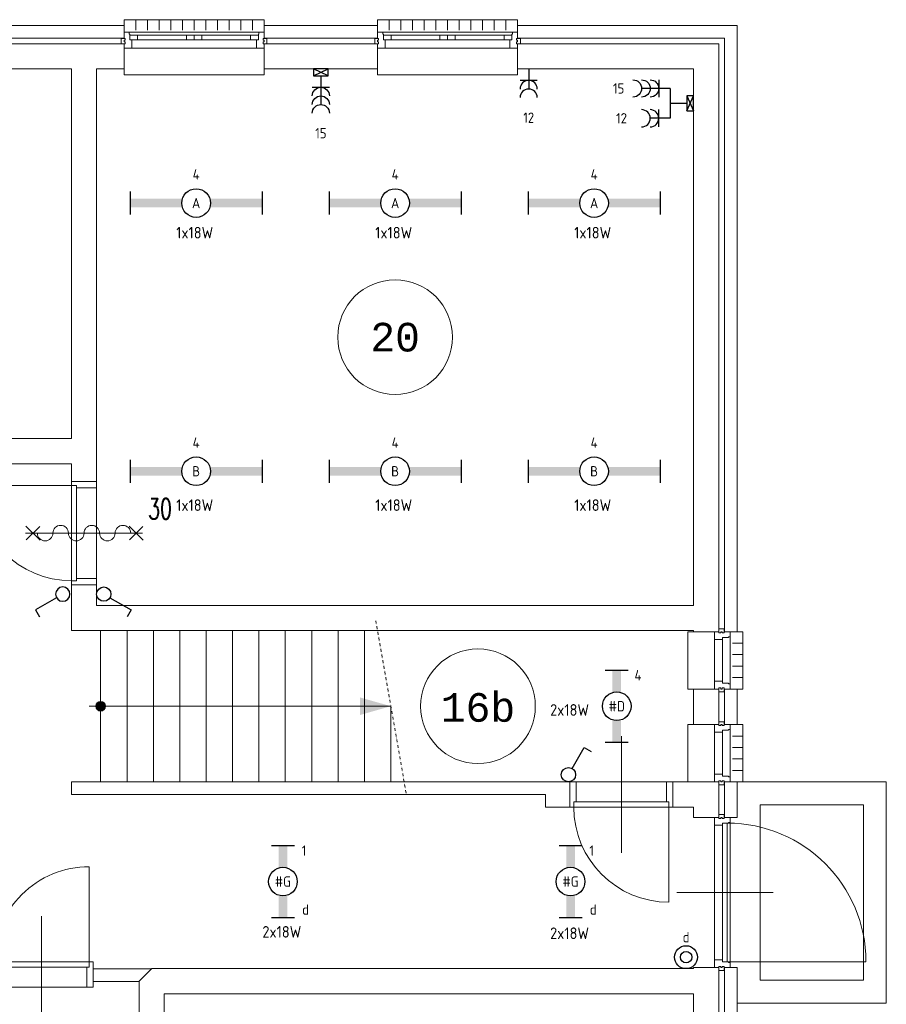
# Model space of a CAD drawing. Header units: millimetres. Extents: x 3141 to 84785, y 12240 to 40624.
# Tile 19 of 19: x 76443 to 83998, y 25513 to 34104. Entities that reach past the tile are written whole.
import ezdxf
from ezdxf.enums import TextEntityAlignment as Align
from ezdxf.xclip import XClip

# ---------------------------------------------------------------- set-up
doc = ezdxf.new("R2010")
doc.units = ezdxf.units.MM
doc.header["$LTSCALE"] = 50
doc.header["$XCLIPFRAME"] = 0
doc.linetypes.add('Xref-beg26$0$DASHDOT', pattern=[1, 0.5, -0.25, 0, -0.25])
doc.layers.get('0').update_dxf_attribs({"linetype": 'CONTINUOUS'})
for name, color, linetype in [('EL6222--', 3, 'CONTINUOUS'), ('EL6311--', 3, 'CONTINUOUS'), ('Xref', 8, 'CONTINUOUS'), ('Xref-beg26$0$AL$1A---_ALGEMEEN', 8, 'CONTINUOUS'), ('Xref-beg26$0$AM$1A---_ARCERING', 8, 'CONTINUOUS'), ('Xref-beg26$0$AT$1A---_TEKST035', 8, 'CONTINUOUS'), ('Xref-beg26$0$AT$1A---_TEKST050', 8, 'CONTINUOUS'), ('Xref-beg26$0$EL6131--_WG', 3, 'CONTINUOUS')]:
    doc.layers.add(name, color=color, linetype=linetype)
doc.styles.add('buro-018', font='Isocp.shx', dxfattribs={"height": 90})
doc.styles.add('Xref-beg26$0$MONOTXT', font='MONOTXT')
doc.styles.add('Xref-beg26$0$ROMANS', font='ROMANS')

# ---------------------------------------------------------------- blocks, each defined once
blk = doc.blocks.new('*O81')
at = {"layer": 'Xref-beg26$0$AL$1A---_ALGEMEEN', "color": 0, "linetype": 'Continuous', "lineweight": 0}
for p, q in [((-508.33, 240), (-508.33, 150)), ((-406.66, 240), (-406.66, 150)), ((-305, 240), (-305, 150)), ((-203.33, 240), (-203.33, 150)), ((-101.66, 240), (-101.66, 150)), ((0, 240), (0, 150)), ((101.66, 240), (101.66, 150)), ((203.33, 240), (203.33, 150)), ((305, 240), (305, 150)), ((406.66, 240), (406.66, 150)), ((508.33, 240), (508.33, 150)), ((-565.5, 130), (565.5, 130)), ((-493, 106), (-67, 106)), ((67, 106), (493, 106)), ((-493, 63), (-67, 63)), ((67, 63), (493, 63)), ((-543, -9), (543, -9))]:
    blk.add_line(p, q, dxfattribs=at)
for points in [[(-610, 190), (-610, 240), (610, 240), (610, 190)], [(-610, -190), (-610, -240), (610, -240), (610, -190)]]:
    blk.add_lwpolyline(points, dxfattribs=at)
for points in [[(-610, -9), (-545.15, -9), (-543, -6.86), (-543, 63), (-560, 63), (-560, 114), (-565.5, 114), (-565.5, 127.78), (-567.72, 130), (-610, 130), (-610, 76), (-601, 76), (-601, 60), (-610, 60), (-610, 46), (-601, 46), (-601, 30), (-610, 30)], [(-560, 106), (-493, 106), (-493, 63), (-560, 63)], [(-67, 106), (0, 106), (0, 63), (-67, 63)], [(67, 106), (0, 106), (0, 63), (67, 63)], [(560, 106), (493, 106), (493, 63), (560, 63)], [(610, -9), (545.15, -9), (543, -6.86), (543, 63), (560, 63), (560, 114), (565.5, 114), (565.5, 127.78), (567.72, 130), (610, 130), (610, 76), (601, 76), (601, 60), (610, 60), (610, 46), (601, 46), (601, 30), (610, 30)], [(-635, 30), (-601, 30), (-601, 46), (-610, 46), (-610, 60), (-601, 60), (-601, 76), (-635, 76)], [(635, 30), (601, 30), (601, 46), (610, 46), (610, 60), (601, 60), (601, 76), (635, 76)]]:
    blk.add_lwpolyline(points, close=True, dxfattribs=at)
blk = doc.blocks.new('*O82')
at = {"layer": 'Xref-beg26$0$AL$1A---_ALGEMEEN', "color": 0, "linetype": 'Continuous', "lineweight": 0}
for p, q in [((-508.33, 240), (-508.33, 150)), ((-406.66, 240), (-406.66, 150)), ((-305, 240), (-305, 150)), ((-203.33, 240), (-203.33, 150)), ((-101.66, 240), (-101.66, 150)), ((0, 240), (0, 150)), ((101.66, 240), (101.66, 150)), ((203.33, 240), (203.33, 150)), ((305, 240), (305, 150)), ((406.66, 240), (406.66, 150)), ((508.33, 240), (508.33, 150)), ((-565.5, 130), (565.5, 130)), ((-493, 106), (-67, 106)), ((67, 106), (493, 106)), ((-493, 63), (-67, 63)), ((67, 63), (493, 63)), ((-543, -9), (543, -9))]:
    blk.add_line(p, q, dxfattribs=at)
for points in [[(-610, 190), (-610, 240), (610, 240), (610, 190)], [(-610, -190), (-610, -240), (610, -240), (610, -190)]]:
    blk.add_lwpolyline(points, dxfattribs=at)
for points in [[(-610, -9), (-545.15, -9), (-543, -6.86), (-543, 63), (-560, 63), (-560, 114), (-565.5, 114), (-565.5, 127.78), (-567.72, 130), (-610, 130), (-610, 76), (-601, 76), (-601, 60), (-610, 60), (-610, 46), (-601, 46), (-601, 30), (-610, 30)], [(-560, 106), (-493, 106), (-493, 63), (-560, 63)], [(-67, 106), (0, 106), (0, 63), (-67, 63)], [(67, 106), (0, 106), (0, 63), (67, 63)], [(560, 106), (493, 106), (493, 63), (560, 63)], [(610, -9), (545.15, -9), (543, -6.86), (543, 63), (560, 63), (560, 114), (565.5, 114), (565.5, 127.78), (567.72, 130), (610, 130), (610, 76), (601, 76), (601, 60), (610, 60), (610, 46), (601, 46), (601, 30), (610, 30)], [(-635, 30), (-601, 30), (-601, 46), (-610, 46), (-610, 60), (-601, 60), (-601, 76), (-635, 76)], [(635, 30), (601, 30), (601, 46), (610, 46), (610, 60), (601, 60), (601, 76), (635, 76)]]:
    blk.add_lwpolyline(points, close=True, dxfattribs=at)
blk = doc.blocks.new('*O93')
at = {"layer": 'Xref-beg26$0$AL$1A---_ALGEMEEN', "color": 0, "linetype": 'Continuous', "lineweight": 0}
for p, q in [((-9, -183), (-9, 183)), ((63, -183), (63, 183)), ((130, -205.5), (130, 205.5)), ((240, 150), (150, 150)), ((240, 50), (150, 50)), ((240, -50), (150, -50)), ((240, -150), (150, -150))]:
    blk.add_line(p, q, dxfattribs=at)
for points in [[(30, 275), (30, 241), (46, 241), (46, 250), (60, 250), (60, 241), (76, 241), (76, 275)], [(-9, 250), (-9, 185.15), (-6.86, 183), (63, 183), (63, 200), (114, 200), (114, 205.5), (127.78, 205.5), (130, 207.72), (130, 250), (76, 250), (76, 241), (60, 241), (60, 250), (46, 250), (46, 241), (30, 241), (30, 250)], [(-9, -250), (-9, -185.15), (-6.86, -183), (63, -183), (63, -200), (114, -200), (114, -205.5), (127.78, -205.5), (130, -207.72), (130, -250), (76, -250), (76, -241), (60, -241), (60, -250), (46, -250), (46, -241), (30, -241), (30, -250)], [(30, -275), (30, -241), (46, -241), (46, -250), (60, -250), (60, -241), (76, -241), (76, -275)]]:
    blk.add_lwpolyline(points, close=True, dxfattribs=at)
for points in [[(-190, -250), (-240, -250), (-240, 250), (-190, 250)], [(190, -250), (240, -250), (240, 250), (190, 250)]]:
    blk.add_lwpolyline(points, dxfattribs=at)
blk = doc.blocks.new('*O94')
at = {"layer": 'Xref-beg26$0$AL$1A---_ALGEMEEN', "color": 0, "linetype": 'Continuous', "lineweight": 0}
for p, q in [((-9, -183), (-9, 183)), ((63, -183), (63, 183)), ((130, -205.5), (130, 205.5)), ((240, 150), (150, 150)), ((240, 50), (150, 50)), ((240, -50), (150, -50)), ((240, -150), (150, -150))]:
    blk.add_line(p, q, dxfattribs=at)
for points in [[(30, 275), (30, 241), (46, 241), (46, 250), (60, 250), (60, 241), (76, 241), (76, 275)], [(-9, 250), (-9, 185.15), (-6.86, 183), (63, 183), (63, 200), (114, 200), (114, 205.5), (127.78, 205.5), (130, 207.72), (130, 250), (76, 250), (76, 241), (60, 241), (60, 250), (46, 250), (46, 241), (30, 241), (30, 250)], [(-9, -250), (-9, -185.15), (-6.86, -183), (63, -183), (63, -200), (114, -200), (114, -205.5), (127.78, -205.5), (130, -207.72), (130, -250), (76, -250), (76, -241), (60, -241), (60, -250), (46, -250), (46, -241), (30, -241), (30, -250)], [(30, -275), (30, -241), (46, -241), (46, -250), (60, -250), (60, -241), (76, -241), (76, -275)]]:
    blk.add_lwpolyline(points, close=True, dxfattribs=at)
for points in [[(-190, -250), (-240, -250), (-240, 250), (-190, 250)], [(190, -250), (240, -250), (240, 250), (190, 250)]]:
    blk.add_lwpolyline(points, dxfattribs=at)
blk = doc.blocks.new('*O95')
at = {"layer": 'Xref-beg26$0$AL$1A---_ALGEMEEN', "color": 0, "linetype": 'Continuous', "lineweight": 0}
for p, q in [((-358, -610.5), (-358, 610.5)), ((-497, -588), (-497, 588)), ((-825, 0), (15, 0)), ((-385, -605), (825, -605))]:
    blk.add_line(p, q, dxfattribs=at)
for points in [[(-497, 655), (-497, 590.15), (-494.86, 588), (-425, 588), (-425, 605), (-374, 605), (-374, 610.5), (-360.22, 610.5), (-358, 612.72), (-358, 655), (-412, 655), (-412, 646), (-428, 646), (-428, 655), (-442, 655), (-442, 646), (-458, 646), (-458, 655)], [(-458, 680), (-458, 646), (-442, 646), (-442, 655), (-428, 655), (-428, 646), (-412, 646), (-412, 680)], [(-425, 605), (-385, 605), (-385, -605), (-425, -605)], [(-497, -655), (-497, -590.15), (-494.86, -588), (-425, -588), (-425, -605), (-374, -605), (-374, -610.5), (-360.22, -610.5), (-358, -612.72), (-358, -655), (-412, -655), (-412, -646), (-428, -646), (-428, -655), (-442, -655), (-442, -646), (-458, -646), (-458, -655)], [(-458, -680), (-458, -646), (-442, -646), (-442, -655), (-428, -655), (-428, -646), (-412, -646), (-412, -680)]]:
    blk.add_lwpolyline(points, close=True, dxfattribs=at)
blk.add_arc((-385, -605), 1210, 0, 90, dxfattribs=at)
blk = doc.blocks.new('Xref-beg26$0$ED0831')
at = {"layer": 'Xref-beg26$0$AL$1A---_ALGEMEEN', "color": 0, "linetype": 'Continuous', "lineweight": 0}
for p, q in [((450, -400), (450, 620)), ((0, 0), (0, 220)), ((0, 220), (55, 220)), ((55, 220), (845, 220)), ((55, 220), (55, 45)), ((900, 220), (845, 220)), ((845, 220), (845, 45)), ((900, 0), (900, 220)), ((35, 0), (0, 0)), ((55, 45), (35, 45)), ((35, 45), (35, 0)), ((35, 0), (35, -830)), ((865, 0), (35, 0)), ((55, 45), (845, 45)), ((845, 45), (865, 45)), ((865, 45), (865, 0)), ((865, 0), (900, 0))]:
    blk.add_line(p, q, dxfattribs=at)
blk.add_arc((35, 0), 830, 270, 360, dxfattribs=at)
blk = doc.blocks.new('*O147')
at = {"layer": 'Xref-beg26$0$AM$1A---_ARCERING', "linetype": 'Continuous', "lineweight": 0}
blk.add_hatch(color=256, dxfattribs=at).paths.add_polyline_path([(-1239.47, 0, 1), (-1324.27, 0, 1)])
at = {"layer": 'Xref-beg26$0$AL$1A---_ALGEMEEN', "color": 0, "linetype": 'Xref-beg26$0$DASHDOT', "lineweight": 0}
blk.add_line((1381.88, -758.48), (1114.38, 758.48), dxfattribs=at)
at = {"layer": 'Xref-beg26$0$AL$1A---_ALGEMEEN', "color": 0, "linetype": 'Continuous', "lineweight": 0}
for p, q in [((-1281.87, -660), (-1281.87, 660)), ((-1051.87, -660), (-1051.87, 660)), ((-821.87, -660), (-821.87, 660)), ((-591.87, -660), (-591.87, 660)), ((-361.87, -660), (-361.87, 660)), ((-131.87, -660), (-131.87, 660)), ((98.13, -660), (98.13, 660)), ((328.13, -660), (328.13, 660)), ((558.13, -660), (558.13, 660)), ((788.13, -660), (788.13, 660)), ((1018.13, -660), (1018.13, 660)), ((-1381.87, 0), (1248.13, 0)), ((1248.13, -660), (1248.13, 0))]:
    blk.add_line(p, q, dxfattribs=at)
blk.add_circle((-1281.87, 0), 42.4, dxfattribs=at)
blk.add_solid([(978.13, 76.95), (1248.13, 0), (978.13, -76.95)], dxfattribs=at)
blk = doc.blocks.new('Xref-beg26$0$BRW60')
at = {"layer": 'Xref-beg26$0$AL$1A---_ALGEMEEN', "color": 0, "linetype": 'Continuous', "lineweight": 0}
for p, q in [((-61.42, 393.58), (61.44, 516.42)), ((59.2, 395.81), (-59.18, 514.19)), ((-61.42, -506.42), (61.44, -383.58)), ((59.2, -504.19), (-59.18, -385.81))]:
    blk.add_line(p, q, dxfattribs=at)
blk = doc.blocks.new('Xref-beg26$0$DR30BZ')
at = {"layer": 'Xref-beg26$0$AL$1A---_ALGEMEEN', "color": 0, "linetype": 'Continuous', "lineweight": 0}
blk.add_line((-450, 0), (450, 0), dxfattribs=at)
for centre, start, end in [((-339.2, 0), 180, 360), ((-203.5, 0), 360, 180), ((-67.8, 0), 180, 360), ((67.8, 0), 360, 180), ((203.5, 0), 180, 360), ((339.2, 0), 360, 180)]:
    blk.add_arc(centre, 67.8, start, end, dxfattribs=at)
at = {"layer": 'Xref-beg26$0$AL$1A---_ALGEMEEN', "color": 0, "linetype": 'Continuous', "lineweight": 0, "rotation": 270}
blk.add_blockref('Xref-beg26$0$BRW60', (0, 0), dxfattribs=at)
at = {"layer": 'Xref-beg26$0$AT$1A---_TEKST035', "linetype": 'Continuous', "lineweight": 0, "style": 'Xref-beg26$0$ROMANS', "width": 0.666667}
blk.add_text('30', height=180, dxfattribs=at).set_placement((559.5, 123.2))
blk = doc.blocks.new('Xref-beg26$0$E00112')
at = {"color": 0, "linetype": 'Continuous'}
for p, q in [((0, 1), (-1, 1)), ((-1, 1), (-1, 0)), ((-1, 0), (0, 1)), ((-1, 1), (0, 0)), ((0, 0), (0, 1)), ((-1, 0), (0, 0))]:
    blk.add_line(p, q, dxfattribs=at)
blk = doc.blocks.new('Xref-beg26')
at = {"layer": 'Xref-beg26$0$AL$1A---_ALGEMEEN'}
for p, q in [((153219.83801, 91207.5108), (153730.43, 91208.82)), ((153219.83886, 91097.7902), (153620.43, 91098.82))]:
    blk.add_line(p, q, dxfattribs=at)
at = {"layer": 'Xref-beg26$0$AL$1A---_ALGEMEEN', "linetype": 'Continuous', "lineweight": 0}
for points in [[(152500.43, 99328.82), (153490.43, 99328.82), (153490.43, 99438.82), (152500.43, 99438.82)], [(154710.43, 99328.82), (155700.43, 99328.82), (155700.43, 99438.82), (154710.43, 99438.82)], [(156920.43, 99438.82), (158835.43, 99438.82), (158835.43, 94148.82), (158725.43, 94148.82), (158725.43, 99328.82), (156920.43, 99328.82)], [(152500.43, 99278.82), (153490.43, 99278.82), (153490.43, 99058.82), (153250.43, 99058.82), (153250.43, 95458.82), (153030.43, 95458.82), (153030.43, 95613.82), (151885.43, 95613.82), (151885.43, 95833.82), (153030.43, 95833.82), (153030.43, 99058.82), (152500.43, 99058.82)], [(156920.43, 99278.82), (158675.43, 99278.82), (158675.43, 94148.82), (158455.43, 94148.82), (158455.43, 94158.82), (153030.43, 94158.82), (153030.43, 94558.82), (153250.43, 94558.82), (153250.43, 94378.82), (158455.43, 94378.82), (158455.43, 99058.82), (156920.43, 99058.82)], [(154710.43, 99058.82), (155700.43, 99058.82), (155700.43, 99278.82), (154710.43, 99278.82)], [(158675.43, 93338.82), (158455.43, 93338.82), (158455.43, 93648.82), (158675.43, 93648.82)], [(158725.43, 93338.82), (158835.43, 93338.82), (158835.43, 93648.82), (158725.43, 93648.82)], [(153030.43, 92838.82), (157375.43, 92838.82), (157375.43, 92618.82), (157165.43, 92618.82), (157165.43, 92728.82), (153030.43, 92728.82)], [(158275.43, 92838.82), (158675.43, 92838.82), (158675.43, 92528.82), (158455.43, 92528.82), (158455.43, 92618.82), (158275.43, 92618.82)], [(158725.43, 92528.82), (158835.43, 92528.82), (158835.43, 92838.82), (158725.43, 92838.82)], [(159035.43, 92638.82), (159035.43, 91108.82), (159935.43, 91108.82), (159935.43, 92638.82)], [(153730.43, 91208.82), (158455.43, 91208.82), (158455.43, 91218.82), (158675.43, 91218.82), (158675.43, 90158.82), (158455.43, 90158.82), (158455.43, 90988.82), (153840.43, 90988.82), (153840.43, 90288.82), (153620.43, 90288.82), (153620.43, 91098.82)], [(158725.43, 90158.82), (158835.43, 90158.82), (158835.43, 91218.82), (158725.43, 91218.82)]]:
    blk.add_lwpolyline(points, close=True, dxfattribs=at)
blk.add_lwpolyline([(158885.43, 92838.82), (160135.43, 92838.82), (160135.43, 90908.82), (158835.43, 90908.82)], dxfattribs=at)
for centre in [(155852.93, 96718.82), (156575.42629, 93498.82033)]:
    blk.add_circle(centre, 500, dxfattribs=at)
for name, p in [('*O81', (154100.43, 99248.82)), ('*O82', (156310.43, 99248.82)), ('Xref-beg26$0$DR30BZ', (153140.43, 95008.82)), ('*O147', (154567.3, 93498.82)), ('*O94', (158645.43, 93898.82)), ('*O93', (158645.43, 93088.82)), ('*O95', (159133.43, 91873.82))]:
    blk.add_blockref(name, p, dxfattribs=at)
at = {"layer": 'Xref-beg26$0$AL$1A---_ALGEMEEN', "linetype": 'Continuous', "lineweight": 0, "rotation": 270}
blk.add_blockref('Xref-beg26$0$ED0831', (153030.43, 95458.82), dxfattribs=at)
at = {"layer": 'Xref-beg26$0$AL$1A---_ALGEMEEN', "linetype": 'Continuous', "lineweight": 0, "yscale": -1, "rotation": 180}
blk.add_blockref('Xref-beg26$0$ED0831', (158275.43, 92618.82), dxfattribs=at)
at = {"layer": 'Xref-beg26$0$AL$1A---_ALGEMEEN', "linetype": 'Continuous', "lineweight": 0, "xscale": -1, "yscale": -1}
blk.add_blockref('Xref-beg26$0$ED0831', (153219.83801, 91268.16789), dxfattribs=at)
at = {"layer": 'Xref-beg26$0$EL6131--_WG', "linetype": 'Continuous', "lineweight": 0, "xscale": 60, "yscale": 130, "zscale": 60, "rotation": 90}
blk.add_blockref('Xref-beg26$0$E00112', (155270.43, 99058.82), dxfattribs=at)
at = {"layer": 'Xref-beg26$0$EL6131--_WG', "linetype": 'Continuous', "lineweight": 0, "xscale": 60, "yscale": 130, "zscale": 60}
blk.add_blockref('Xref-beg26$0$E00112', (158455.43, 98693.82), dxfattribs=at)
at = {"layer": 'Xref-beg26$0$AT$1A---_TEKST050', "linetype": 'Continuous', "lineweight": 0, "style": 'Xref-beg26$0$MONOTXT'}
for s, p in [('20', (155852.92, 96718.81)), ('16b', (156575.4, 93498.82))]:
    blk.add_text(s, height=250.00002, dxfattribs=at).set_placement(p, align=Align.MIDDLE)
blk = doc.blocks.new('1115B61149')
at = {"color": 0}
for p, q in [((-11.49, 2), (-11.49, -2)), ((11.49, 2), (11.49, -2))]:
    blk.add_line(p, q, dxfattribs=at)
at = {"color": 0, "linetype": 'Continuous'}
blk.add_circle((0, 0), 2.5, dxfattribs=at)
at = {"color": 0}
for points in [[(-2.5, 0.75), (-11.49, 0.75), (-2.5, -0.75), (-11.49, -0.75)], [(2.5, 0.75), (11.49, 0.75), (2.5, -0.75), (11.49, -0.75)]]:
    blk.add_solid(points, dxfattribs=at)
at = {"color": 0, "linetype": 'Continuous', "style": 'buro-018'}
for tag, p in [('E_GKAST', (0, 8)), ('E_GROEP', (0, 5)), ('E_SGROEP', (4.5, 5)), ('E_ARMCODE', (0, 0)), ('E_SLET', (4.5, -3))]:
    blk.add_attdef(tag, text='', height=1.8, dxfattribs=at).set_placement(p, align=Align.MIDDLE)
blk = doc.blocks.new('1114A1')
at = {"color": 0, "linetype": 'Continuous'}
for p, q in [((0.62, 3.33), (2.74, 7)), ((2.74, 7), (3.95, 6.3))]:
    blk.add_line(p, q, dxfattribs=at)
blk.add_circle((0, 2.25), 1.25, dxfattribs=at)
at = {"color": 0, "linetype": 'Continuous', "style": 'buro-018'}
for tag, p in [('E_SLET1', (3.36, 9)), ('E_GROEP', (0, 0)), ('E_GKAST', (0, 0))]:
    blk.add_attdef(tag, text='', height=1.8, dxfattribs=at).set_placement(p, align=Align.MIDDLE)
at = {"color": 0, "linetype": 'Continuous', "style": 'buro-018', "flags": 1}
for tag in ['E_MATCODE', 'E_SGROEP']:
    blk.add_attdef(tag, text='', height=1.8, dxfattribs=at).set_placement((0, 0), align=Align.MIDDLE)
blk = doc.blocks.new('111304B')
at = {"color": 0, "linetype": 'Continuous'}
for p, q in [((0, 1), (0, 6)), ((-1.5, 3), (1.5, 3))]:
    blk.add_line(p, q, dxfattribs=at)
for centre in [(0, 7.5), (0, 6), (0, 4.5)]:
    blk.add_arc(centre, 1.5, 180, 0, dxfattribs=at)
at = {"color": 0, "linetype": 'Continuous', "style": 'buro-018'}
for tag, p in [('E_GKAST', (0, 13)), ('E_GROEP', (0, 10)), ('E_SGROEP', (4.5, 10))]:
    blk.add_attdef(tag, text='', height=1.8, dxfattribs=at).set_placement(p, align=Align.MIDDLE)
at = {"color": 0, "linetype": 'Continuous', "style": 'buro-018', "flags": 1}
for tag, p in [('E_VERMCODE', (13, 10)), ('E_MATCODE', (0, 0))]:
    blk.add_attdef(tag, text='', height=1.8, dxfattribs=at).set_placement(p, align=Align.MIDDLE)
blk = doc.blocks.new('111304A')
at = {"color": 0, "linetype": 'Continuous'}
for p, q in [((0, 1), (0, 4.5)), ((-1.5, 3), (1.5, 3))]:
    blk.add_line(p, q, dxfattribs=at)
for centre in [(0, 6), (0, 4.5)]:
    blk.add_arc(centre, 1.5, 180, 0, dxfattribs=at)
at = {"color": 0, "linetype": 'Continuous', "style": 'buro-018'}
for tag, p in [('E_GKAST', (0, 11.5)), ('E_GROEP', (0, 8.5)), ('E_SGROEP', (4.5, 8.5))]:
    blk.add_attdef(tag, text='', height=1.8, dxfattribs=at).set_placement(p, align=Align.MIDDLE)
at = {"color": 0, "linetype": 'Continuous', "style": 'buro-018', "flags": 1}
for tag, p in [('E_VERMCODE', (13, 8.5)), ('E_MATCODE', (0, 0))]:
    blk.add_attdef(tag, text='', height=1.8, dxfattribs=at).set_placement(p, align=Align.MIDDLE)
blk = doc.blocks.new('1115B6630')
at = {"color": 0}
for p, q in [((-6.3, 2), (-6.3, -2)), ((6.3, 2), (6.3, -2))]:
    blk.add_line(p, q, dxfattribs=at)
at = {"color": 0, "linetype": 'Continuous'}
blk.add_circle((0, 0), 2.5, dxfattribs=at)
at = {"color": 0}
for points in [[(-2.5, 0.75), (-6.3, 0.75), (-2.5, -0.75), (-6.3, -0.75)], [(2.5, 0.75), (6.3, 0.75), (2.5, -0.75), (6.3, -0.75)]]:
    blk.add_solid(points, dxfattribs=at)
at = {"color": 0, "linetype": 'Continuous', "style": 'buro-018'}
for tag, p in [('E_GKAST', (0, 8)), ('E_GROEP', (0, 5)), ('E_SGROEP', (4.5, 5)), ('E_ARMCODE', (0, 0)), ('E_SLET', (4.5, -3))]:
    blk.add_attdef(tag, text='', height=1.8, dxfattribs=at).set_placement(p, align=Align.MIDDLE)
blk = doc.blocks.new('111410')
at = {"color": 0, "linetype": 'Continuous'}
for radius in [2, 1]:
    blk.add_circle((0, 3), radius, dxfattribs=at)
at = {"color": 0, "linetype": 'Continuous', "style": 'buro-018'}
for tag, p in [('E_SLET1', (0, 7)), ('E_GROEP', (0, 0)), ('E_GKAST', (0, 0))]:
    blk.add_attdef(tag, text='', height=1.8, dxfattribs=at).set_placement(p, align=Align.MIDDLE)
at = {"color": 0, "linetype": 'Continuous', "style": 'buro-018', "flags": 1}
for tag in ['E_MATCODE', 'E_SGROEP']:
    blk.add_attdef(tag, text='', height=1.8, dxfattribs=at).set_placement((0, 0), align=Align.MIDDLE)

msp = doc.modelspace()

# ---------------------------------------------------------------- linework, layer by layer
at = {"layer": 'EL6222--', "color": 1}
for p, q in [((82114.9, 33504), (82114.9, 33243.8)), ((82258.4, 33373.8), (82114.9, 33373.8))]:
    msp.add_line(p, q, dxfattribs=at)

# ---------------------------------------------------------------- block references
at = {"layer": 'EL6222--'}
ref = msp.add_blockref('111304B', (79068.4, 33663.8), dxfattribs=dict(at, xscale=-50, yscale=50, zscale=50, rotation=180))
ref.add_attrib('E_GROEP', '15', dxfattribs={"layer": '0', "color": 1, "linetype": 'Continuous', "height": 90, "style": 'buro-018'}).set_placement((79068.4, 33113.8), align=Align.MIDDLE)
ref = msp.add_blockref('111304A', (80880.4, 33723.8), dxfattribs=dict(at, xscale=50, yscale=50, zscale=50, rotation=180))
ref.add_attrib('E_GROEP', '12', dxfattribs={"layer": '0', "color": 1, "linetype": 'Continuous', "height": 90, "style": 'buro-018'}).set_placement((80880.4, 33248.8), align=Align.MIDDLE)
ref = msp.add_blockref('111304B', (82164.9, 33504), dxfattribs=dict(at, xscale=-50, yscale=50, zscale=50, rotation=90))
ref.add_attrib('E_GROEP', '15', dxfattribs={"layer": '0', "color": 1, "linetype": 'Continuous', "height": 90, "style": 'buro-018'}).set_placement((81664.9, 33504), align=Align.MIDDLE)
ref = msp.add_blockref('111304A', (82164.9, 33243.8), dxfattribs=dict(at, xscale=50, yscale=50, zscale=50, rotation=90))
ref.add_attrib('E_GROEP', '12', dxfattribs={"layer": '0', "color": 1, "linetype": 'Continuous', "height": 90, "style": 'buro-018'}).set_placement((81689.9, 33243.8), align=Align.MIDDLE)
at = {"layer": 'EL6311--'}
ref = msp.add_blockref('1115B61149', (77980.9, 32503.8), dxfattribs=dict(at, xscale=50, yscale=50, zscale=50))
ref.add_attrib('E_ARMCODE', 'A', dxfattribs={"layer": '0', "color": 1, "linetype": 'Continuous', "height": 90, "style": 'buro-018'}).set_placement((77980.9, 32503.8), align=Align.MIDDLE)
ref.add_attrib('E_GROEP', '4', dxfattribs={"layer": '0', "color": 1, "linetype": 'Continuous', "height": 90, "style": 'buro-018'}).set_placement((77980.9, 32753.8), align=Align.MIDDLE)
ref = msp.add_blockref('1115B61149', (79715.9, 32503.8), dxfattribs=dict(at, xscale=50, yscale=50, zscale=50))
ref.add_attrib('E_ARMCODE', 'A', dxfattribs={"layer": '0', "color": 1, "linetype": 'Continuous', "height": 90, "style": 'buro-018'}).set_placement((79715.9, 32503.8), align=Align.MIDDLE)
ref.add_attrib('E_GROEP', '4', dxfattribs={"layer": '0', "color": 1, "linetype": 'Continuous', "height": 90, "style": 'buro-018'}).set_placement((79715.9, 32753.8), align=Align.MIDDLE)
ref = msp.add_blockref('1115B61149', (81450.9, 32503.8), dxfattribs=dict(at, xscale=50, yscale=50, zscale=50))
ref.add_attrib('E_ARMCODE', 'A', dxfattribs={"layer": '0', "color": 1, "linetype": 'Continuous', "height": 90, "style": 'buro-018'}).set_placement((81450.9, 32503.8), align=Align.MIDDLE)
ref.add_attrib('E_GROEP', '4', dxfattribs={"layer": '0', "color": 1, "linetype": 'Continuous', "height": 90, "style": 'buro-018'}).set_placement((81450.9, 32753.8), align=Align.MIDDLE)
ref = msp.add_blockref('1115B61149', (77980.9, 30163.8), dxfattribs=dict(at, xscale=50, yscale=50, zscale=50))
ref.add_attrib('E_ARMCODE', 'B', dxfattribs={"layer": '0', "color": 1, "linetype": 'Continuous', "height": 90, "style": 'buro-018'}).set_placement((77980.9, 30163.8), align=Align.MIDDLE)
ref.add_attrib('E_GROEP', '4', dxfattribs={"layer": '0', "color": 1, "linetype": 'Continuous', "height": 90, "style": 'buro-018'}).set_placement((77980.9, 30413.8), align=Align.MIDDLE)
ref = msp.add_blockref('1115B61149', (79715.9, 30163.8), dxfattribs=dict(at, xscale=50, yscale=50, zscale=50))
ref.add_attrib('E_ARMCODE', 'B', dxfattribs={"layer": '0', "color": 1, "linetype": 'Continuous', "height": 90, "style": 'buro-018'}).set_placement((79715.9, 30163.8), align=Align.MIDDLE)
ref.add_attrib('E_GROEP', '4', dxfattribs={"layer": '0', "color": 1, "linetype": 'Continuous', "height": 90, "style": 'buro-018'}).set_placement((79715.9, 30413.8), align=Align.MIDDLE)
ref = msp.add_blockref('1115B61149', (81450.9, 30163.8), dxfattribs=dict(at, xscale=50, yscale=50, zscale=50))
ref.add_attrib('E_ARMCODE', 'B', dxfattribs={"layer": '0', "color": 1, "linetype": 'Continuous', "height": 90, "style": 'buro-018'}).set_placement((81450.9, 30163.8), align=Align.MIDDLE)
ref.add_attrib('E_GROEP', '4', dxfattribs={"layer": '0', "color": 1, "linetype": 'Continuous', "height": 90, "style": 'buro-018'}).set_placement((81450.9, 30413.8), align=Align.MIDDLE)
at = {"layer": 'EL6311--', "yscale": 50, "zscale": 50}
for p, xscale, rotation in [((76930.4, 29091.7), -50, 90), ((77063.4, 29091.7), 50, 270), ((81227.3, 27403.8), 50, 359.9999999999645)]:
    msp.add_blockref('1114A1', p, dxfattribs=dict(at, xscale=xscale, rotation=rotation))
at = {"layer": 'EL6311--'}
ref = msp.add_blockref('1115B6630', (81648.4, 28113.8), dxfattribs=dict(at, xscale=50, yscale=50, zscale=50, rotation=90))
ref.add_attrib('E_ARMCODE', '#D', dxfattribs={"layer": '0', "color": 1, "linetype": 'Continuous', "height": 90, "style": 'buro-018'}).set_placement((81648.4, 28113.8), align=Align.MIDDLE)
ref.add_attrib('E_GROEP', '4', dxfattribs={"layer": '0', "color": 1, "linetype": 'Continuous', "height": 90, "style": 'buro-018'}).set_placement((81833.4, 28383.8), align=Align.MIDDLE)
ref = msp.add_blockref('1115B6630', (78737.4, 26583.8), dxfattribs=dict(at, xscale=50, yscale=50, zscale=50, rotation=90))
ref.add_attrib('E_ARMCODE', '#G', dxfattribs={"layer": '0', "color": 1, "linetype": 'Continuous', "height": 90, "style": 'buro-018'}).set_placement((78737.4, 26583.8), align=Align.MIDDLE)
ref.add_attrib('E_SLET', 'd', dxfattribs={"layer": '0', "color": 1, "linetype": 'Continuous', "height": 90, "style": 'buro-018'}).set_placement((78935.4, 26339.3), align=Align.MIDDLE)
ref.add_attrib('E_GROEP', '1', dxfattribs={"layer": '0', "color": 1, "linetype": 'Continuous', "height": 90, "style": 'buro-018'}).set_placement((78922.4, 26853.8), align=Align.MIDDLE)
ref = msp.add_blockref('1115B6630', (81245.4, 26583.8), dxfattribs=dict(at, xscale=50, yscale=50, zscale=50, rotation=90))
ref.add_attrib('E_ARMCODE', '#G', dxfattribs={"layer": '0', "color": 1, "linetype": 'Continuous', "height": 90, "style": 'buro-018'}).set_placement((81245.4, 26583.8), align=Align.MIDDLE)
ref.add_attrib('E_SLET', 'd', dxfattribs={"layer": '0', "color": 1, "linetype": 'Continuous', "height": 90, "style": 'buro-018'}).set_placement((81443.4, 26339.3), align=Align.MIDDLE)
ref.add_attrib('E_GROEP', '1', dxfattribs={"layer": '0', "color": 1, "linetype": 'Continuous', "height": 90, "style": 'buro-018'}).set_placement((81430.4, 26853.8), align=Align.MIDDLE)
ref = msp.add_blockref('111410', (82102.7, 25923.8), dxfattribs=dict(at, xscale=50, yscale=50, zscale=50, rotation=270))
ref.add_attrib('E_SLET1', 'd', dxfattribs={"layer": '0', "color": 1, "linetype": 'Continuous', "height": 90, "style": 'buro-018'}).set_placement((82252.7, 26098.8), align=Align.MIDDLE)
at = {"layer": 'Xref'}
ref = msp.add_blockref('Xref-beg26', (-76137, -65385), dxfattribs=at)
XClip(ref).set_block_clipping_path([(78990.3724838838, 77624.9615581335), (160922.2916472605, 106219.4632938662)])

# ---------------------------------------------------------------- texts
at = {"layer": 'EL6222--', "color": 1, "style": 'buro-018'}
for s, p in [('1x18W', (77807.1, 32195)), ('1x18W', (79542.1, 32195)), ('1x18W', (81277.1, 32195)), ('1x18W', (77807.1, 29817.5)), ('1x18W', (79542.1, 29817.5)), ('1x18W', (81277.1, 29817.5)), ('2x18W', (81067.2, 28030.5)), ('2x18W', (78558.5, 26094.4)), ('2x18W', (81067.2, 26082.2))]:
    msp.add_text(s, height=101.25, dxfattribs=at).set_placement(p)

doc.saveas('drawing.dxf')
